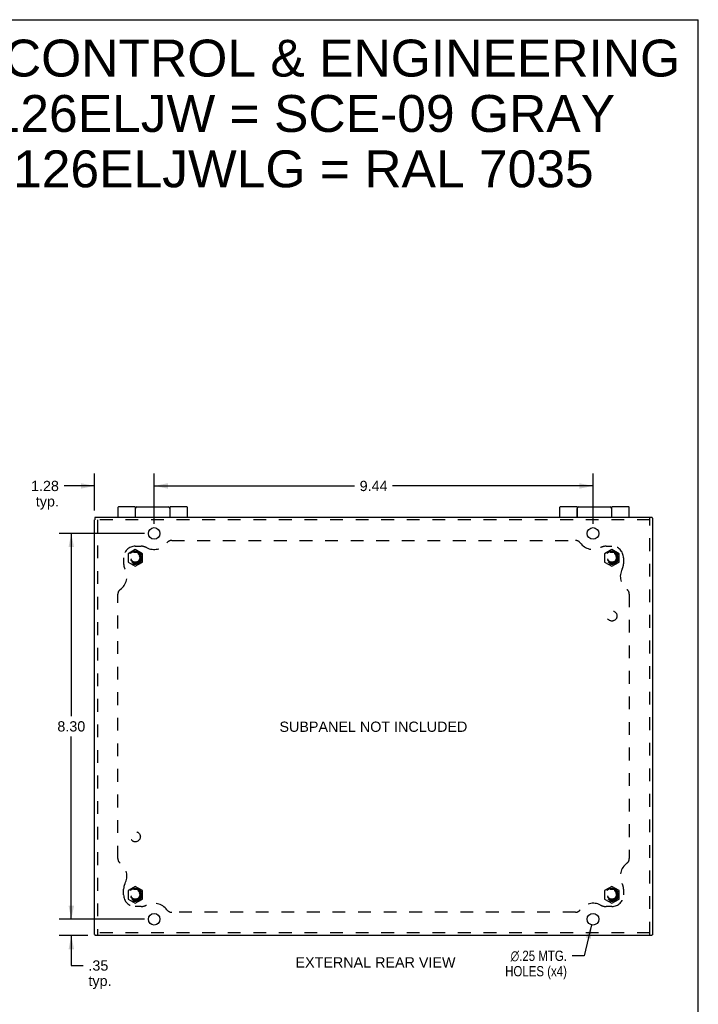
# Model space of a CAD drawing. Header units: inches. Extents: x 0 to 50, y 0 to 32.4.
# Tile 11 of 11: x 35.4 to 50, y 11.2 to 32.4. Entities that reach past the tile are written whole.
import ezdxf

# ---------------------------------------------------------------- set-up
doc = ezdxf.new("R2010")
doc.units = ezdxf.units.IN
doc.header["$LTSCALE"] = 2.75
doc.header["$MEASUREMENT"] = 0
doc.linetypes.add('HIDDEN', pattern=[0.2, 0.1, -0.1])
doc.layers.get('0').update_dxf_attribs({"linetype": 'CONTINUOUS'})
for name, color, linetype in [('DEFAULT_2', 8, 'HIDDEN'), ('DIMENSIONS', 7, 'CONTINUOUS'), ('DOOR_ASSEMBLY', 7, 'CONTINUOUS'), ('SUBPANEL', 7, 'CONTINUOUS')]:
    doc.layers.add(name, color=color, linetype=linetype)
doc.styles.get("Standard").update_dxf_attribs({"font": 'arial.ttf'})
doc.styles.add('TEXTSTYLE_1', font='gdt', dxfattribs={"width": 0.8})
doc.dimstyles.new('DIMSTYLE_1', dxfattribs={"dimtxt": 0.220588, "dimasz": 0.294118, "dimexe": 0.09, "dimexo": 0.07, "dimgap": 0.0375, "dimtad": 0, "dimtih": 1, "dimtoh": 1, "dimzin": 4, "dimdsep": 46, "dimtxsty": 'Standard', "dimblk": '_FILLED', "dimblk1": '_FILLED', "dimblk2": '_FILLED', "dimcen": 0.09, "dimazin": 1, "dimtfac": 1, "dimtdec": 3, "dimtofl": 0, "dimtmove": 0, "dimatfit": 3, "dimldrblk": '_FILLED', "dimfxl": 0, "dimtolj": 1, "dimtzin": 4, "dimarcsym": 0})
doc.dimstyles.new('DIMSTYLE_2', dxfattribs={"dimtxt": 0.220588, "dimasz": 0.294118, "dimexe": 0.09, "dimexo": 0.07, "dimgap": 0.09, "dimtad": 0, "dimtih": 1, "dimtoh": 1, "dimzin": 4, "dimdsep": 46, "dimtxsty": 'Standard', "dimblk": '_FILLED', "dimblk1": '_FILLED', "dimblk2": '_FILLED', "dimcen": 0.09, "dimazin": 1, "dimtfac": 1, "dimtdec": 3, "dimtofl": 0, "dimtmove": 0, "dimatfit": 1, "dimldrblk": '_FILLED', "dimfxl": 0, "dimtolj": 1, "dimtzin": 4, "dimarcsym": 0})

# ---------------------------------------------------------------- blocks, each defined once
blk = doc.blocks.new('_FILLED')
at = {"color": 0, "linetype": 'ByBlock'}
blk.add_solid([(0, 0), (-1, 0.2), (-1, -0.2)], dxfattribs=at)
blk = doc.blocks.new('*D1')
at = {"layer": 'DIMENSIONS', "color": 2, "linetype": 'Continuous'}
for p, q in [((38.092, 21.3), (36.252, 21.3)), ((36.516, 21.3), (36.516, 17.37)), ((36.516, 13), (36.516, 16.929)), ((38.092, 13), (36.252, 13))]:
    blk.add_line(p, q, dxfattribs=at)
at = {"layer": 'DIMENSIONS', "color": 2, "linetype": 'Continuous', "xscale": 0.2941176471, "yscale": 0.2941176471, "zscale": 0.2941176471}
for p, rotation in [((36.516, 21.3), 90), ((36.516, 13), 270)]:
    blk.add_blockref('_FILLED', p, dxfattribs=dict(at, rotation=rotation))
at = {"layer": 'DIMENSIONS', "color": 2, "linetype": 'Continuous', "insert": (36.516, 17.26), "char_height": 0.2206, "width": 0.59944, "attachment_point": 2, "line_spacing_factor": 0.9}
blk.add_mtext('8.30', dxfattribs=at)
blk = doc.blocks.new('*D2')
at = {"layer": 'DIMENSIONS', "color": 2, "linetype": 'Continuous'}
for p, q in [((47.706, 12.878), (47.542, 12.214)), ((47.542, 12.214), (47.285, 12.214))]:
    blk.add_line(p, q, dxfattribs=at)
at = {"layer": 'DIMENSIONS', "color": 2, "linetype": 'Continuous', "xscale": 0.2941176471, "yscale": 0.2941176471, "zscale": 0.2941176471, "rotation": 76.166461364}
blk.add_blockref('_FILLED', (47.706, 12.878), dxfattribs=at)
at = {"layer": 'DIMENSIONS', "color": 2, "linetype": 'Continuous', "insert": (47.175, 12.324), "char_height": 0.22059, "width": 1.65892, "attachment_point": 3, "line_spacing_factor": 0.9, "style": 'TEXTSTYLE_1'}
blk.add_mtext('{\\fgdt;n}\\fArial;.25 MTG.\\PHOLES (x4)', dxfattribs=at)
blk = doc.blocks.new('*D3')
at = {"layer": 'DIMENSIONS', "color": 2, "linetype": 'Continuous'}
for p, q in [((38.298, 21.506), (38.298, 22.587)), ((47.736, 21.506), (47.736, 22.587)), ((38.298, 22.322), (42.607, 22.322)), ((47.736, 22.322), (43.427, 22.322))]:
    blk.add_line(p, q, dxfattribs=at)
at = {"layer": 'DIMENSIONS', "color": 2, "linetype": 'Continuous', "xscale": 0.2941176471, "yscale": 0.2941176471, "zscale": 0.2941176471, "rotation": 180}
blk.add_blockref('_FILLED', (38.298, 22.322), dxfattribs=at)
at = {"layer": 'DIMENSIONS', "color": 2, "linetype": 'Continuous', "xscale": 0.2941176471, "yscale": 0.2941176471, "zscale": 0.2941176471}
blk.add_blockref('_FILLED', (47.736, 22.322), dxfattribs=at)
at = {"layer": 'DIMENSIONS', "color": 2, "linetype": 'Continuous', "insert": (43.017, 22.432), "char_height": 0.2206, "width": 0.59944, "attachment_point": 2, "line_spacing_factor": 0.9}
blk.add_mtext('9.44', dxfattribs=at)
blk = doc.blocks.new('*D4')
at = {"layer": 'DIMENSIONS', "color": 2, "linetype": 'Continuous'}
for p, q in [((37.017, 21.796), (37.017, 22.587)), ((38.298, 21.506), (38.298, 22.587)), ((37.017, 22.322), (36.359, 22.322)), ((38.298, 22.322), (38.886, 22.322))]:
    blk.add_line(p, q, dxfattribs=at)
at = {"layer": 'DIMENSIONS', "color": 2, "linetype": 'Continuous', "xscale": 0.2941176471, "yscale": 0.2941176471, "zscale": 0.2941176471}
blk.add_blockref('_FILLED', (37.017, 22.322), dxfattribs=at)
at = {"layer": 'DIMENSIONS', "color": 2, "linetype": 'Continuous', "xscale": 0.2941176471, "yscale": 0.2941176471, "zscale": 0.2941176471, "rotation": 180}
blk.add_blockref('_FILLED', (38.298, 22.322), dxfattribs=at)
at = {"layer": 'DIMENSIONS', "color": 2, "linetype": 'Continuous', "insert": (36.249, 22.432), "char_height": 0.2206, "width": 0.59944, "attachment_point": 3, "line_spacing_factor": 0.9}
blk.add_mtext('1.28\\Ptyp.', dxfattribs=at)
blk = doc.blocks.new('*D5')
at = {"layer": 'DIMENSIONS', "color": 2, "linetype": 'Continuous'}
for p, q in [((36.516, 13), (36.516, 13.588)), ((38.092, 13), (36.252, 13)), ((36.871, 12.65), (36.252, 12.65)), ((36.516, 12.65), (36.516, 12.005)), ((36.516, 12.005), (36.774, 12.005))]:
    blk.add_line(p, q, dxfattribs=at)
at = {"layer": 'DIMENSIONS', "color": 2, "linetype": 'Continuous', "xscale": 0.2941176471, "yscale": 0.2941176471, "zscale": 0.2941176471}
for p, rotation in [((36.516, 13), 270), ((36.516, 12.65), 90)]:
    blk.add_blockref('_FILLED', p, dxfattribs=dict(at, rotation=rotation))
at = {"layer": 'DIMENSIONS', "color": 2, "linetype": 'Continuous', "insert": (36.884, 12.115), "char_height": 0.2206, "width": 0.49612, "attachment_point": 1, "line_spacing_factor": 0.9}
blk.add_mtext('.35\\Ptyp.', dxfattribs=at)

msp = doc.modelspace()

# ---------------------------------------------------------------- linework, layer by layer
at = {"color": 7, "linetype": 'Continuous'}
for p, q in [((0, 32.3529), (50, 32.3529)), ((50, 0), (50, 32.3529)), ((37.0216, 21.633), (37.0216, 21.5898)), ((49, 21.6449), (48.9568, 21.6449)), ((49.0208, 20.2778), (49.0168, 20.2778)), ((49.0208, 20.0218), (49.0208, 20.2778)), ((49.0208, 20.0218), (49.0168, 20.0218)), ((37.0336, 12.6546), (37.0768, 12.6546)), ((48.9568, 12.6546), (49, 12.6546))]:
    msp.add_line(p, q, dxfattribs=at)
at = {"color": 3, "linetype": 'Continuous'}
for p, q in [((37.0356, 21.6481), (37.0352, 21.6477)), ((37.0378, 21.6498), (48.9568, 21.6498)), ((49.0151, 21.631), (49.0147, 21.6314)), ((49.0168, 21.6288), (49.0168, 12.6708)), ((37.0168, 12.6708), (37.0168, 21.5898)), ((37.0185, 12.6686), (37.0189, 12.6682)), ((48.9568, 12.6498), (37.0768, 12.6498)), ((49.0151, 12.6686), (49.0147, 12.6682))]:
    msp.add_line(p, q, dxfattribs=at)
for points in [[(37.0267, 21.6417), (37.0255, 21.6409), (37.0245, 21.6399), (37.0235, 21.6388), (37.0227, 21.6376), (37.0222, 21.6362), (37.0218, 21.6348), (37.0216, 21.6332), (37.0216, 21.633)], [(37.0313, 21.6448), (37.0305, 21.6443), (37.0298, 21.6438), (37.029, 21.6433), (37.0282, 21.6428), (37.0275, 21.6423), (37.0267, 21.6417)], [(37.0352, 21.6477), (37.0346, 21.6473), (37.0339, 21.6469), (37.0332, 21.6464), (37.0326, 21.6459), (37.0319, 21.6453), (37.0313, 21.6448)], [(37.0373, 21.6494), (37.037, 21.6492), (37.0366, 21.649), (37.0363, 21.6487), (37.0359, 21.6484), (37.0356, 21.6481)], [(37.0378, 21.6498), (37.0377, 21.6498), (37.0376, 21.6497), (37.0376, 21.6497), (37.0375, 21.6496), (37.0374, 21.6495), (37.0373, 21.6494)], [(49.0088, 21.6399), (49.0079, 21.6411), (49.007, 21.6421), (49.0058, 21.6431), (49.0046, 21.6438), (49.0032, 21.6444), (49.0018, 21.6448), (49.0002, 21.6449), (49, 21.6449)], [(49.0118, 21.6353), (49.0113, 21.6361), (49.0108, 21.6368), (49.0103, 21.6376), (49.0098, 21.6383), (49.0093, 21.6391), (49.0088, 21.6399)], [(49.0147, 21.6314), (49.0143, 21.632), (49.0139, 21.6327), (49.0134, 21.6333), (49.0129, 21.634), (49.0123, 21.6347), (49.0118, 21.6353)], [(49.0164, 21.6293), (49.0162, 21.6296), (49.016, 21.63), (49.0157, 21.6303), (49.0154, 21.6307), (49.0151, 21.631)], [(49.0168, 21.6288), (49.0168, 21.6289), (49.0167, 21.6289), (49.0167, 21.629), (49.0166, 21.6291), (49.0165, 21.6292), (49.0164, 21.6293)], [(37.0168, 12.6708), (37.0168, 12.6707), (37.0168, 12.6706), (37.0169, 12.6706), (37.017, 12.6705), (37.0171, 12.6704), (37.0172, 12.6703)], [(37.0172, 12.6703), (37.0174, 12.67), (37.0176, 12.6696), (37.0179, 12.6693), (37.0182, 12.6689), (37.0185, 12.6686)], [(37.0189, 12.6682), (37.0193, 12.6675), (37.0197, 12.6669), (37.0202, 12.6662), (37.0207, 12.6656), (37.0212, 12.6649), (37.0218, 12.6643)], [(37.0218, 12.6643), (37.0223, 12.6635), (37.0227, 12.6627), (37.0232, 12.662), (37.0237, 12.6612), (37.0243, 12.6605), (37.0248, 12.6597)], [(37.0248, 12.6597), (37.0257, 12.6585), (37.0266, 12.6574), (37.0277, 12.6565), (37.029, 12.6557), (37.0304, 12.6551), (37.0318, 12.6548), (37.0334, 12.6546), (37.0336, 12.6546)], [(49.0088, 12.6597), (49.0079, 12.6585), (49.007, 12.6574), (49.0058, 12.6565), (49.0046, 12.6557), (49.0032, 12.6551), (49.0018, 12.6548), (49.0002, 12.6546), (49, 12.6546)], [(49.0118, 12.6643), (49.0113, 12.6635), (49.0108, 12.6627), (49.0103, 12.662), (49.0098, 12.6612), (49.0093, 12.6605), (49.0088, 12.6597)], [(49.0147, 12.6682), (49.0143, 12.6675), (49.0139, 12.6669), (49.0134, 12.6662), (49.0129, 12.6656), (49.0123, 12.6649), (49.0118, 12.6643)], [(49.0164, 12.6703), (49.0162, 12.67), (49.016, 12.6696), (49.0157, 12.6693), (49.0154, 12.6689), (49.0151, 12.6686)], [(49.0168, 12.6708), (49.0168, 12.6707), (49.0167, 12.6706), (49.0167, 12.6706), (49.0166, 12.6705), (49.0165, 12.6704), (49.0164, 12.6703)]]:
    msp.add_lwpolyline(points, dxfattribs=at)
for centre in [(38.2978, 21.2998), (47.7358, 21.2998), (38.2978, 12.9998), (47.7358, 12.9998)]:
    msp.add_circle(centre, 0.125, dxfattribs=at)
at = {"layer": 'DEFAULT_2', "color": 8, "linetype": 'HIDDEN'}
for p, q in [((48.9568, 12.6708), (48.9568, 21.6288)), ((48.9568, 21.5898), (37.0378, 21.5898)), ((37.0768, 21.5898), (37.0768, 12.6708)), ((37.8918, 20.9549), (37.7358, 20.8649)), ((37.7358, 20.8649), (37.7358, 20.6847)), ((38.0478, 20.8649), (37.8918, 20.9549)), ((38.0478, 20.6847), (38.0478, 20.8649)), ((48.1418, 20.9549), (47.9858, 20.8649)), ((47.9858, 20.8649), (47.9858, 20.6847)), ((48.2978, 20.8649), (48.1418, 20.9549)), ((48.2978, 20.6847), (48.2978, 20.8649)), ((37.7358, 20.6847), (37.8918, 20.5947)), ((37.8918, 20.5947), (38.0478, 20.6847)), ((47.9858, 20.6847), (48.1418, 20.5947)), ((48.1418, 20.5947), (48.2978, 20.6847)), ((37.8918, 13.7049), (37.7358, 13.6149)), ((37.7358, 13.6149), (37.7358, 13.4347)), ((38.0478, 13.6149), (37.8918, 13.7049)), ((38.0478, 13.4347), (38.0478, 13.6149)), ((48.1418, 13.7049), (47.9858, 13.6149)), ((47.9858, 13.6149), (47.9858, 13.4347)), ((48.2978, 13.6149), (48.1418, 13.7049)), ((48.2978, 13.4347), (48.2978, 13.6149)), ((37.7358, 13.4347), (37.8918, 13.3447)), ((37.8918, 13.3447), (38.0478, 13.4347)), ((47.9858, 13.4347), (48.1418, 13.3447)), ((48.1418, 13.3447), (48.2978, 13.4347)), ((48.9568, 12.7098), (37.0768, 12.7098))]:
    msp.add_line(p, q, dxfattribs=at)
for centre, radius in [((37.8918, 20.7748), 0.1421), ((37.8918, 20.7748), 0.14), ((37.8918, 20.7748), 0.105), ((37.8918, 20.7748), 0.095), ((48.1418, 20.7748), 0.1421), ((48.1418, 20.7748), 0.14), ((48.1418, 20.7748), 0.105), ((48.1418, 20.7748), 0.095), ((37.8918, 13.5248), 0.1421), ((37.8918, 13.5248), 0.14), ((37.8918, 13.5248), 0.105), ((37.8918, 13.5248), 0.095), ((48.1418, 13.5248), 0.1421), ((48.1418, 13.5248), 0.14), ((48.1418, 13.5248), 0.105), ((48.1418, 13.5248), 0.095)]:
    msp.add_circle(centre, radius, dxfattribs=at)
at = {"layer": 'DOOR_ASSEMBLY', "color": 7, "linetype": 'Continuous'}
for p, q in [((37.5168, 21.8572), (37.5168, 21.6498)), ((37.8918, 21.8702), (37.5298, 21.8702)), ((37.8918, 21.8702), (37.8918, 21.6498)), ((37.8968, 21.6498), (37.8968, 21.8402)), ((37.9268, 21.8702), (38.6068, 21.8702)), ((38.6368, 21.8402), (38.6368, 21.6498)), ((38.6418, 21.6498), (38.6418, 21.8702)), ((39.0038, 21.8702), (38.6418, 21.8702)), ((39.0168, 21.6498), (39.0168, 21.8572)), ((47.0168, 21.8572), (47.0168, 21.6498)), ((47.3918, 21.8702), (47.0298, 21.8702)), ((47.3918, 21.8702), (47.3918, 21.6498)), ((47.3968, 21.6498), (47.3968, 21.8402)), ((47.4268, 21.8702), (48.1068, 21.8702)), ((48.1368, 21.8402), (48.1368, 21.6498)), ((48.5038, 21.8702), (48.1418, 21.8702)), ((48.1418, 21.6498), (48.1418, 21.8702)), ((48.5168, 21.6498), (48.5168, 21.8572)), ((37.8918, 21.7907), (37.8968, 21.7907)), ((38.6368, 21.7907), (38.6418, 21.7907)), ((47.3918, 21.7907), (47.3968, 21.7907)), ((48.1368, 21.7907), (48.1418, 21.7907)), ((38.2782, 21.4232), (38.2792, 21.4225))]:
    msp.add_line(p, q, dxfattribs=at)
for points in [[(37.8918, 21.8003), (37.8918, 21.7997), (37.8918, 21.7991), (37.8918, 21.7985), (37.8919, 21.798), (37.8919, 21.7974), (37.8919, 21.7969), (37.892, 21.7964), (37.892, 21.7959), (37.8921, 21.7954), (37.8922, 21.795), (37.8922, 21.7946), (37.8923, 21.7942), (37.8924, 21.7938), (37.8924, 21.7934), (37.8925, 21.7931), (37.8926, 21.7928), (37.8927, 21.7924), (37.8928, 21.7921), (37.8929, 21.7918), (37.893, 21.7915), (37.8931, 21.7913), (37.8932, 21.791), (37.8933, 21.7907), (37.8933, 21.7907)], [(38.6403, 21.7907), (38.6403, 21.7907), (38.6404, 21.791), (38.6405, 21.7913), (38.6406, 21.7915), (38.6407, 21.7918), (38.6408, 21.7921), (38.6409, 21.7924), (38.641, 21.7928), (38.6411, 21.7931), (38.6411, 21.7934), (38.6412, 21.7938), (38.6413, 21.7942), (38.6414, 21.7946), (38.6414, 21.795), (38.6415, 21.7954), (38.6415, 21.7959), (38.6416, 21.7964), (38.6416, 21.7969), (38.6417, 21.7974), (38.6417, 21.798), (38.6417, 21.7985), (38.6418, 21.7991), (38.6418, 21.7997), (38.6418, 21.8003)], [(47.3918, 21.8003), (47.3918, 21.7997), (47.3918, 21.7991), (47.3918, 21.7985), (47.3919, 21.798), (47.3919, 21.7974), (47.3919, 21.7969), (47.392, 21.7964), (47.392, 21.7959), (47.3921, 21.7954), (47.3922, 21.795), (47.3922, 21.7946), (47.3923, 21.7942), (47.3924, 21.7938), (47.3924, 21.7934), (47.3925, 21.7931), (47.3926, 21.7928), (47.3927, 21.7924), (47.3928, 21.7921), (47.3929, 21.7918), (47.393, 21.7915), (47.3931, 21.7913), (47.3932, 21.791), (47.3933, 21.7907), (47.3933, 21.7907)], [(48.1403, 21.7907), (48.1403, 21.7907), (48.1404, 21.791), (48.1405, 21.7913), (48.1406, 21.7915), (48.1407, 21.7918), (48.1408, 21.7921), (48.1409, 21.7924), (48.141, 21.7928), (48.1411, 21.7931), (48.1411, 21.7934), (48.1412, 21.7938), (48.1413, 21.7942), (48.1414, 21.7946), (48.1414, 21.795), (48.1415, 21.7954), (48.1415, 21.7959), (48.1416, 21.7964), (48.1416, 21.7969), (48.1417, 21.7974), (48.1417, 21.798), (48.1417, 21.7985), (48.1418, 21.7991), (48.1418, 21.7997), (48.1418, 21.8003), (48.1418, 21.8009)]]:
    msp.add_lwpolyline(points, dxfattribs=at)
for centre, radius, start, end in [((37.5298, 21.8572), 0.013, 90, 180), ((37.9268, 21.8402), 0.03, 90, 180), ((38.6068, 21.8402), 0.03, 0, 90), ((39.0038, 21.8572), 0.013, 0, 90), ((47.0298, 21.8572), 0.013, 90, 180), ((47.4268, 21.8402), 0.03, 90, 180), ((48.1068, 21.8402), 0.03, 0, 90), ((48.5038, 21.8572), 0.013, 0, 90)]:
    msp.add_arc(centre, radius, start, end, dxfattribs=at)
at = {"layer": 'SUBPANEL', "color": 8, "linetype": 'HIDDEN'}
for p, q in [((37.8918, 21.0248), (38.0168, 21.0248)), ((38.6746, 21.1498), (47.359, 21.1498)), ((48.0168, 21.0248), (48.1418, 21.0248)), ((37.6418, 20.7748), (37.6418, 20.6498)), ((48.3918, 20.7748), (48.3918, 20.6498)), ((37.5168, 14.3076), (37.5168, 19.992)), ((48.5168, 19.992), (48.5168, 14.3076)), ((37.6418, 13.5248), (37.6418, 13.6498)), ((48.3918, 13.6498), (48.3918, 13.5248)), ((38.0168, 13.2748), (37.8918, 13.2748)), ((47.359, 13.1498), (38.6746, 13.1498)), ((48.1418, 13.2748), (48.0168, 13.2748))]:
    msp.add_line(p, q, dxfattribs=at)
for centre, radius in [((37.8918, 20.7748), 0.125), ((48.1418, 20.7748), 0.125), ((48.1418, 19.5248), 0.109), ((37.8918, 14.7748), 0.109), ((37.8918, 13.5248), 0.125), ((48.1418, 13.5248), 0.125)]:
    msp.add_circle(centre, radius, dxfattribs=at)
for centre, radius, start, end in [((37.8918, 20.7748), 0.25, 90, 180), ((38.0168, 20.7748), 0.25, 62.10891, 90), ((38.2947, 21.2998), 0.344, 242.10891, 324.1013), ((38.6746, 21.0248), 0.125, 90, 144.1013), ((47.359, 21.0248), 0.125, 35.8987, 90), ((47.7389, 21.2998), 0.344, 215.8987, 297.89109), ((48.0168, 20.7748), 0.25, 90, 117.89109), ((48.1418, 20.7748), 0.25, 0, 90), ((37.8918, 20.6498), 0.25, 180, 207.89109), ((48.1418, 20.6498), 0.25, 332.10891, 360), ((37.3668, 20.3719), 0.344, 305.8987, 27.89109), ((48.6668, 20.3719), 0.344, 152.10891, 234.1013), ((37.6418, 19.992), 0.125, 125.8987, 180), ((48.3918, 19.992), 0.125, 0, 54.1013), ((37.6418, 14.3076), 0.125, 180, 234.1013), ((37.3668, 13.9277), 0.344, 332.10891, 54.1013), ((48.6668, 13.9277), 0.344, 125.8987, 207.89109), ((48.3918, 14.3076), 0.125, 305.8987, 360), ((37.8918, 13.6498), 0.25, 152.10891, 180), ((48.1418, 13.6498), 0.25, 0, 27.89109), ((37.8918, 13.5248), 0.25, 180, 270), ((48.1418, 13.5248), 0.25, 270, 360), ((38.0168, 13.5248), 0.25, 270, 297.89109), ((38.2947, 12.9998), 0.344, 35.8987, 117.89109), ((38.6746, 13.2748), 0.125, 215.8987, 270), ((47.359, 13.2748), 0.125, 270, 324.1013), ((47.7389, 12.9998), 0.344, 62.10891, 144.1013), ((48.0168, 13.5248), 0.25, 242.10891, 270)]:
    msp.add_arc(centre, radius, start, end, dxfattribs=at)

# ---------------------------------------------------------------- texts
at = {"layer": 'DIMENSIONS', "color": 2, "linetype": 'Continuous', "attachment_point": 2, "line_spacing_factor": 0.9}
for s, insert, char_height, width in [('SAGINAW CONTROL & ENGINEERING\\PSCE-L9126ELJW = SCE-09 GRAY\\PSCE-L9126ELJWLG = RAL 7035', (39.5651, 31.9239), 0.794118, 20.056637), ('SUBPANEL NOT INCLUDED', (43.0123, 17.2523), 0.220588, 4.033731), ('EXTERNAL REAR VIEW', (43.0581, 12.1824), 0.220588, 3.434288)]:
    msp.add_mtext(s, dxfattribs=dict(at, insert=insert, char_height=char_height, width=width))

# ---------------------------------------------------------------- dimensions: what is measured, and where the dimension line sits
at = {"layer": 'DIMENSIONS', "color": 2, "linetype": 'Continuous'}
dim = msp.add_linear_dim(base=(38.2978, 22.3219), p1=(37.0168, 21.7257), p2=(38.2978, 21.4357), text='<>\\Ptyp.', dimstyle='DIMSTYLE_1', dxfattribs=at)
dim.commit()
dim.dimension.update_dxf_attribs({"geometry": '*D4', "text_midpoint": (35.9494, 22.1565), "dimtype": 160})
for base, p1, p2, angle, picture, middle in [((38.2978, 22.3219), (47.7358, 21.4357), (38.2978, 21.4357), 180, '*D3', (43.0161, 22.3207)), ((36.5164, 12.9998), (38.1619, 21.2998), (38.1619, 12.9998), 270, '*D1', (36.5153, 17.1486))]:
    dim = msp.add_linear_dim(base=base, p1=p1, p2=p2, angle=angle, dimstyle='DIMSTYLE_1', dxfattribs=at)
    dim.commit()
    dim.dimension.update_dxf_attribs({"geometry": picture, "text_midpoint": middle, "dimtype": 160})
dim = msp.add_linear_dim(base=(36.5164, 12.9998), p1=(36.9409, 12.6498), p2=(38.1619, 12.9998), angle=90, text='<>\\Ptyp.', dimstyle='DIMSTYLE_1', dxfattribs=at)
dim.commit()
dim.dimension.update_dxf_attribs({"geometry": '*D5', "text_midpoint": (37.1321, 11.8396), "dimtype": 160})
dim = msp.add_diameter_dim_2p(p1=(47.7059, 12.8784), p2=(47.7657, 13.1212), text='%%c<> MTG.\\PHOLES (x4)', dimstyle='DIMSTYLE_2', override={"dimpost": '<>'}, dxfattribs=at)
dim.commit()
dim.dimension.update_dxf_attribs({"geometry": '*D2', "text_midpoint": (46.3452, 12.0485), "dimtype": 163})

doc.saveas('drawing.dxf')
